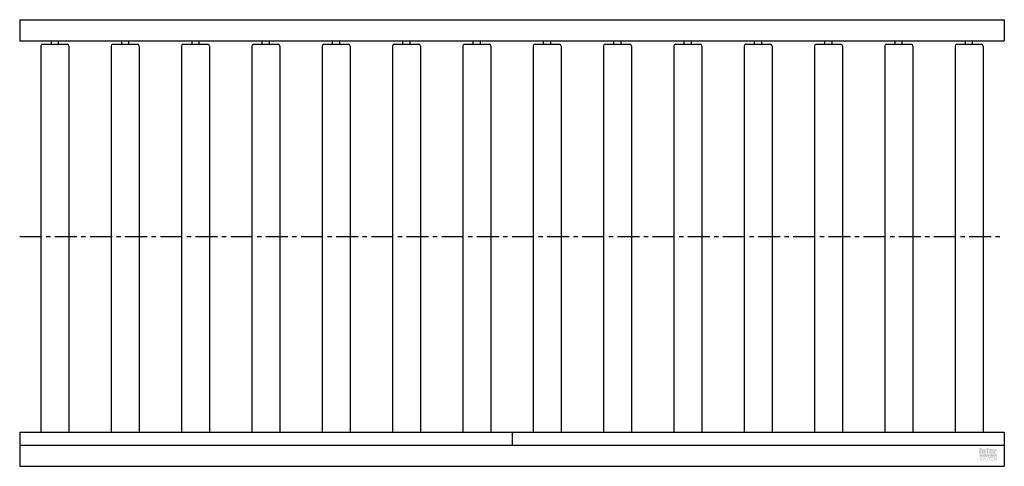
# Model space of a CAD drawing. Header units: millimetres. Extents: x 0 to 2800, y -654 to 617.
import ezdxf

# ---------------------------------------------------------------- set-up
doc = ezdxf.new("R2010")
doc.units = ezdxf.units.MM
doc.header["$LTSCALE"] = 50
doc.linetypes.add('CENTER', pattern=[2, 1.25, -0.25, 0.25, -0.25])
doc.layers.get('0').update_dxf_attribs({"linetype": 'CONTINUOUS', "lineweight": 50})
for name, color, linetype, lineweight in [('Centre Lines', 4, 'CENTER', 25), ('Frame', 1, 'CONTINUOUS', 25), ('Maxi', 31, 'CONTINUOUS', 25), ('Rollers', 7, 'CONTINUOUS', 25)]:
    doc.layers.add(name, color=color, linetype=linetype, lineweight=lineweight)

# ---------------------------------------------------------------- blocks, each defined once
blk = doc.blocks.new('A$C51AD001C')
at = {"layer": 'Rollers'}
for p, q in [((0, 541.5), (0, -556.5)), ((5, 546.5), (75, 546.5)), ((30, 546.5), (30, 556.5)), ((50, 546.5), (50, 556.5)), ((80, 541.5), (80, -556.5))]:
    blk.add_line(p, q, dxfattribs=at)
for centre, start, end in [((5, 541.5), 90, 180), ((75, 541.5), 0, 90)]:
    blk.add_arc(centre, 5, start, end, dxfattribs=at)

msp = doc.modelspace()

# ---------------------------------------------------------------- hatches: boundary and pattern name
at = {"layer": 'Frame'}
h = msp.add_hatch(color=254, dxfattribs=at)
h.paths.add_polyline_path([(2773.3, -608.1), (2773.3, -608), (2773.4, -607.9), (2773.5, -607.8), (2773.6, -607.7), (2773.7, -607.6), (2773.9, -607.6), (2774, -607.6), (2774.2, -607.7), (2774.3, -607.8), (2774.4, -607.9), (2774.4, -608), (2774.5, -608.1), (2774.5, -608.4), (2774.5, -608.6), (2774.5, -609.8), (2778.9, -609.8), (2778.9, -608.4), (2778.9, -608), (2778.8, -607.5), (2778.8, -607.2), (2778.7, -606.8), (2778.6, -606.5), (2778.4, -606.2), (2778.3, -605.9), (2778.1, -605.7), (2777.9, -605.4), (2777.7, -605.3), (2777.4, -605.1), (2777.1, -605), (2776.8, -604.9), (2776.5, -604.8), (2776.2, -604.8), (2775.8, -604.7), (2775.6, -604.7), (2775.4, -604.8), (2775.3, -604.8), (2775.1, -604.8), (2774.9, -604.8), (2774.7, -604.9), (2774.6, -604.9), (2774.4, -604.9), (2774.3, -605), (2774.1, -605.1), (2773.9, -605.1), (2773.8, -605.2), (2773.6, -605.3), (2773.4, -605.4), (2773.3, -605.5), (2773.1, -605.6), (2773.1, -604.8), (2768.6, -604.8), (2768.6, -617.3), (2773.2, -617.3), (2773.2, -608.6), (2773.3, -608.4)])
h.paths.add_polyline_path([(2767.6, -607.6), (2767.6, -607.2), (2767.5, -606.9), (2767.5, -606.6), (2767.4, -606.3), (2767.3, -606), (2767.2, -605.8), (2767.1, -605.6), (2766.9, -605.4), (2766.7, -605.2), (2766.5, -605.1), (2766.2, -605), (2766, -604.9), (2765.7, -604.8), (2765.3, -604.8), (2764.9, -604.8), (2764.5, -604.7), (2760.1, -604.7), (2759.6, -604.8), (2759.2, -604.8), (2758.9, -604.8), (2758.6, -604.9), (2758.3, -605), (2758.1, -605.1), (2757.8, -605.2), (2757.7, -605.4), (2757.5, -605.6), (2757.4, -605.8), (2757.2, -606), (2757.2, -606.3), (2757.1, -606.6), (2757.1, -606.9), (2757, -607.2), (2757, -607.6), (2757, -614.5), (2757, -614.9), (2757.1, -615.2), (2757.1, -615.5), (2757.2, -615.8), (2757.2, -616.1), (2757.4, -616.3), (2757.5, -616.5), (2757.7, -616.7), (2757.8, -616.9), (2758.1, -617), (2758.3, -617.1), (2758.6, -617.2), (2758.9, -617.2), (2759.2, -617.3), (2759.6, -617.3), (2760.1, -617.3), (2764.5, -617.3), (2764.9, -617.3), (2765.3, -617.3), (2765.7, -617.2), (2766, -617.2), (2766.2, -617.1), (2766.5, -617), (2766.7, -616.9), (2766.9, -616.7), (2767.1, -616.5), (2767.2, -616.3), (2767.3, -616.1), (2767.4, -615.8), (2767.5, -615.5), (2767.5, -615.2), (2767.6, -614.9), (2767.6, -614.5), (2767.6, -612.4), (2762.9, -612.4), (2762.9, -614), (2762.9, -614.2), (2762.9, -614.4), (2762.8, -614.6), (2762.8, -614.7), (2762.7, -614.8), (2762.6, -614.9), (2762.4, -614.9), (2762.3, -614.9), (2762.1, -614.9), (2762, -614.9), (2761.9, -614.8), (2761.8, -614.7), (2761.7, -614.6), (2761.7, -614.4), (2761.6, -614.2), (2761.6, -614), (2761.6, -611.4), (2767.6, -611.4)])
h.paths.add_polyline_path([(2763, -609.2), (2761.6, -609.2), (2761.6, -608.2), (2761.6, -607.9), (2761.7, -607.7), (2761.7, -607.5), (2761.8, -607.4), (2761.9, -607.3), (2762, -607.2), (2762.1, -607.1), (2762.3, -607.1), (2762.4, -607.1), (2762.6, -607.2), (2762.7, -607.3), (2762.8, -607.4), (2762.9, -607.5), (2762.9, -607.7), (2763, -607.9), (2763, -608.2)], flags=16)
h.paths.add_polyline_path([(2754.1, -607.2), (2756, -607.2), (2756, -604.8), (2754.1, -604.8), (2754.1, -601.4), (2749.5, -601.4), (2749.5, -604.8), (2748.3, -604.8), (2748.3, -607.2), (2749.5, -607.2), (2749.5, -614.5), (2749.5, -614.8), (2749.5, -615.2), (2749.6, -615.5), (2749.7, -615.8), (2749.7, -616), (2749.8, -616.2), (2750, -616.5), (2750.1, -616.6), (2750.3, -616.8), (2750.5, -616.9), (2750.8, -617), (2751.1, -617.1), (2751.4, -617.2), (2751.7, -617.2), (2752.1, -617.3), (2752.5, -617.3), (2756, -617.3), (2756, -614.9), (2755.1, -614.9), (2754.9, -614.9), (2754.7, -614.9), (2754.5, -614.9), (2754.3, -614.8), (2754.2, -614.7), (2754.1, -614.6), (2754.1, -614.5), (2754.1, -614.3)])
h.paths.add_polyline_path([(2747.3, -608.4), (2747.3, -608), (2747.3, -607.5), (2747.2, -607.2), (2747.1, -606.8), (2747, -606.5), (2746.9, -606.2), (2746.7, -605.9), (2746.5, -605.7), (2746.3, -605.4), (2746, -605.3), (2745.8, -605.1), (2745.5, -605), (2745.2, -604.9), (2744.9, -604.8), (2744.5, -604.8), (2744.1, -604.7), (2743.9, -604.7), (2743.7, -604.8), (2743.6, -604.8), (2743.4, -604.8), (2743.2, -604.8), (2743, -604.9), (2742.8, -604.9), (2742.7, -604.9), (2742.5, -605), (2742.3, -605.1), (2742.2, -605.1), (2742, -605.2), (2741.8, -605.3), (2741.7, -605.4), (2741.5, -605.5), (2741.3, -605.6), (2741.3, -604.8), (2736.8, -604.8), (2736.8, -617.3), (2741.5, -617.3), (2741.5, -608.6), (2741.5, -608.4), (2741.5, -608.1), (2741.5, -608), (2741.6, -607.9), (2741.7, -607.8), (2741.8, -607.7), (2741.9, -607.6), (2742.1, -607.6), (2742.2, -607.6), (2742.4, -607.7), (2742.5, -607.8), (2742.6, -607.9), (2742.7, -608), (2742.7, -608.1), (2742.7, -608.4), (2742.7, -608.6), (2742.7, -617.3), (2747.3, -617.3)])
h.paths.add_polyline_path([(2735.5, -601.4), (2729.4, -601.4), (2729.4, -617.3), (2735.5, -617.3)])
msp.add_hatch(color=1, dxfattribs=at).paths.add_polyline_path([(2779, -625.9), (2779, -619.5), (2729, -619.5), (2729, -625.9)])
h = msp.add_hatch(color=7, dxfattribs=at)
h.paths.add_polyline_path([(2772.4, -628), (2769.6, -628), (2769.6, -637), (2771.4, -637), (2771.4, -629.5), (2771.4, -629.5), (2773, -637), (2774.9, -637), (2776.6, -629.5), (2776.6, -629.5), (2776.6, -637), (2778.4, -637), (2778.4, -628), (2775.6, -628), (2774, -635.1)])
h.paths.add_polyline_path([(2768.3, -628), (2761.6, -628), (2761.6, -637), (2768.4, -637), (2768.4, -635.4), (2763.5, -635.4), (2763.5, -633.1), (2767.9, -633.1), (2767.9, -631.5), (2763.5, -631.5), (2763.5, -629.6), (2768.3, -629.6)])
h.paths.add_polyline_path([(2760.8, -628), (2753.5, -628), (2753.5, -629.6), (2756.2, -629.6), (2756.2, -637), (2758, -637), (2758, -629.6), (2760.8, -629.6)])
h.paths.add_polyline_path([(2751.6, -628.4), (2751.3, -628.2), (2751, -628.1), (2750.6, -628), (2750.2, -627.9), (2749.8, -627.8), (2749.3, -627.8), (2748.9, -627.8), (2748.5, -627.9), (2748.2, -627.9), (2747.8, -628), (2747.5, -628.1), (2747.3, -628.2), (2747, -628.4), (2746.8, -628.6), (2746.6, -628.7), (2746.4, -628.9), (2746.2, -629.2), (2746.1, -629.4), (2746, -629.7), (2745.9, -629.9), (2745.9, -630.2), (2745.9, -630.5), (2745.9, -630.8), (2745.9, -631.2), (2746, -631.4), (2746.1, -631.7), (2746.2, -631.9), (2746.3, -632.1), (2746.5, -632.3), (2746.7, -632.5), (2746.9, -632.6), (2747.1, -632.7), (2747.4, -632.8), (2747.6, -633), (2747.9, -633), (2748.2, -633.1), (2748.5, -633.2), (2748.8, -633.3), (2748.9, -633.3), (2749, -633.3), (2749.1, -633.3), (2749.2, -633.3), (2749.3, -633.3), (2749.4, -633.4), (2749.6, -633.4), (2749.7, -633.4), (2750, -633.5), (2750.3, -633.6), (2750.6, -633.7), (2750.8, -633.8), (2751, -633.9), (2751.2, -634.1), (2751.3, -634.3), (2751.3, -634.6), (2751.3, -634.9), (2751.1, -635.2), (2750.9, -635.4), (2750.7, -635.5), (2750.3, -635.6), (2750, -635.7), (2749.7, -635.7), (2749.3, -635.7), (2749, -635.7), (2748.7, -635.6), (2748.4, -635.5), (2748.1, -635.4), (2747.9, -635.2), (2747.7, -634.9), (2747.6, -634.6), (2747.5, -634.3), (2745.7, -634.3), (2745.8, -634.7), (2745.8, -635), (2745.9, -635.3), (2746.1, -635.6), (2746.2, -635.9), (2746.4, -636.2), (2746.6, -636.4), (2746.9, -636.6), (2747.1, -636.7), (2747.4, -636.9), (2747.8, -637), (2748.1, -637.1), (2748.5, -637.2), (2748.8, -637.2), (2749.2, -637.3), (2749.7, -637.3), (2749.8, -637.3), (2750, -637.3), (2750.2, -637.2), (2750.4, -637.2), (2750.7, -637.1), (2751, -637), (2751.3, -636.9), (2751.6, -636.8), (2751.9, -636.6), (2752.2, -636.4), (2752.4, -636.2), (2752.7, -635.9), (2752.8, -635.6), (2753, -635.2), (2753.1, -634.8), (2753.1, -634.3), (2753.1, -634.1), (2753, -633.8), (2753, -633.6), (2752.9, -633.3), (2752.8, -633.2), (2752.7, -633), (2752.6, -632.8), (2752.5, -632.7), (2752.3, -632.5), (2752.1, -632.4), (2751.9, -632.3), (2751.7, -632.2), (2751.4, -632.1), (2751.1, -632), (2750.8, -631.9), (2750.5, -631.8), (2750.4, -631.8), (2750.2, -631.8), (2750.1, -631.7), (2749.9, -631.7), (2749.8, -631.7), (2749.7, -631.6), (2749.5, -631.6), (2749.4, -631.6), (2749.2, -631.5), (2749.1, -631.5), (2749, -631.5), (2748.8, -631.4), (2748.7, -631.4), (2748.6, -631.4), (2748.4, -631.3), (2748.3, -631.3), (2748.1, -631.2), (2748, -631.1), (2747.8, -631), (2747.7, -630.9), (2747.7, -630.8), (2747.6, -630.7), (2747.6, -630.5), (2747.6, -630.4), (2747.6, -630.1), (2747.8, -629.9), (2747.9, -629.7), (2748.1, -629.6), (2748.4, -629.5), (2748.6, -629.4), (2748.9, -629.4), (2749.2, -629.4), (2749.5, -629.4), (2749.8, -629.4), (2750.1, -629.5), (2750.4, -629.6), (2750.7, -629.8), (2750.8, -630), (2751, -630.3), (2751, -630.7), (2752.8, -630.7), (2752.8, -630.4), (2752.8, -630.2), (2752.7, -630), (2752.6, -629.7), (2752.5, -629.5), (2752.4, -629.2), (2752.3, -629), (2752.1, -628.8), (2751.8, -628.6)])
h.paths.add_polyline_path([(2745.3, -628), (2743.2, -628), (2741.5, -631.9), (2739.5, -628), (2737.4, -628), (2740.5, -633.6), (2740.5, -637), (2742.3, -637), (2742.3, -633.7)])
h.paths.add_polyline_path([(2735.5, -628.4), (2735.2, -628.2), (2734.9, -628.1), (2734.5, -628), (2734.1, -627.9), (2733.7, -627.8), (2733.2, -627.8), (2732.8, -627.8), (2732.4, -627.9), (2732, -627.9), (2731.7, -628), (2731.4, -628.1), (2731.1, -628.2), (2730.9, -628.4), (2730.6, -628.6), (2730.4, -628.7), (2730.3, -628.9), (2730.1, -629.2), (2730, -629.4), (2729.9, -629.7), (2729.8, -629.9), (2729.7, -630.2), (2729.7, -630.5), (2729.7, -630.8), (2729.8, -631.2), (2729.8, -631.4), (2729.9, -631.7), (2730, -631.9), (2730.2, -632.1), (2730.4, -632.3), (2730.6, -632.5), (2730.8, -632.6), (2731, -632.7), (2731.2, -632.8), (2731.5, -633), (2731.8, -633), (2732.1, -633.1), (2732.4, -633.2), (2732.7, -633.3), (2732.8, -633.3), (2732.9, -633.3), (2733, -633.3), (2733.1, -633.3), (2733.2, -633.3), (2733.3, -633.4), (2733.4, -633.4), (2733.5, -633.4), (2733.9, -633.5), (2734.2, -633.6), (2734.5, -633.7), (2734.7, -633.8), (2734.9, -633.9), (2735, -634.1), (2735.1, -634.3), (2735.1, -634.6), (2735.1, -634.9), (2735, -635.2), (2734.8, -635.4), (2734.5, -635.5), (2734.2, -635.6), (2733.9, -635.7), (2733.5, -635.7), (2733.2, -635.7), (2732.8, -635.7), (2732.5, -635.6), (2732.2, -635.5), (2732, -635.4), (2731.7, -635.2), (2731.6, -634.9), (2731.5, -634.6), (2731.4, -634.3), (2729.6, -634.3), (2729.6, -634.7), (2729.7, -635), (2729.8, -635.3), (2729.9, -635.6), (2730.1, -635.9), (2730.2, -636.2), (2730.5, -636.4), (2730.7, -636.6), (2731, -636.7), (2731.3, -636.9), (2731.6, -637), (2731.9, -637.1), (2732.3, -637.2), (2732.7, -637.2), (2733.1, -637.3), (2733.5, -637.3), (2733.7, -637.3), (2733.8, -637.3), (2734.1, -637.2), (2734.3, -637.2), (2734.6, -637.1), (2734.9, -637), (2735.2, -636.9), (2735.5, -636.8), (2735.8, -636.6), (2736.1, -636.4), (2736.3, -636.2), (2736.5, -635.9), (2736.7, -635.6), (2736.9, -635.2), (2736.9, -634.8), (2737, -634.3), (2737, -634.1), (2736.9, -633.8), (2736.9, -633.6), (2736.8, -633.3), (2736.7, -633.2), (2736.6, -633), (2736.5, -632.8), (2736.3, -632.7), (2736.2, -632.5), (2736, -632.4), (2735.8, -632.3), (2735.5, -632.2), (2735.3, -632.1), (2735, -632), (2734.7, -631.9), (2734.4, -631.8), (2734.2, -631.8), (2734.1, -631.8), (2733.9, -631.7), (2733.8, -631.7), (2733.6, -631.7), (2733.5, -631.6), (2733.4, -631.6), (2733.2, -631.6), (2733.1, -631.5), (2733, -631.5), (2732.8, -631.5), (2732.7, -631.4), (2732.6, -631.4), (2732.4, -631.4), (2732.3, -631.3), (2732.2, -631.3), (2732, -631.2), (2731.8, -631.1), (2731.7, -631), (2731.6, -630.9), (2731.5, -630.8), (2731.5, -630.7), (2731.5, -630.5), (2731.5, -630.4), (2731.5, -630.1), (2731.6, -629.9), (2731.8, -629.7), (2732, -629.6), (2732.2, -629.5), (2732.5, -629.4), (2732.8, -629.4), (2733, -629.4), (2733.4, -629.4), (2733.7, -629.4), (2734, -629.5), (2734.3, -629.6), (2734.5, -629.8), (2734.7, -630), (2734.8, -630.3), (2734.9, -630.7), (2736.7, -630.7), (2736.7, -630.4), (2736.7, -630.2), (2736.6, -630), (2736.5, -629.7), (2736.4, -629.5), (2736.3, -629.2), (2736.1, -629), (2735.9, -628.8), (2735.7, -628.6)])

# ---------------------------------------------------------------- linework, layer by layer
at = {"layer": 'Centre Lines'}
msp.add_line((0, 0), (2800, 0), dxfattribs=at)
at = {"layer": 'Maxi'}
for p, q in [((0, 616.5), (2800, 616.5)), ((0, 616.5), (0, 556.5)), ((2800, 616.5), (2800, 556.5)), ((0, 556.5), (2800, 556.5)), ((0, -556.5), (2800, -556.5)), ((0, -556.5), (0, -653.5)), ((1400, -556.5), (1400, -593.5)), ((2800, -556.5), (2800, -653.5)), ((0, -593.5), (2800, -593.5)), ((0, -653.5), (2800, -653.5))]:
    msp.add_line(p, q, dxfattribs=at)

# ---------------------------------------------------------------- block references
for p in [(60, 0), (260, 0), (460, 0), (660, 0), (860, 0), (1060, 0), (1260, 0), (1460, 0), (1660, 0), (1860, 0), (2060, 0), (2260, 0), (2460, 0), (2660, 0)]:
    msp.add_blockref('A$C51AD001C', p)

doc.saveas('drawing.dxf')
